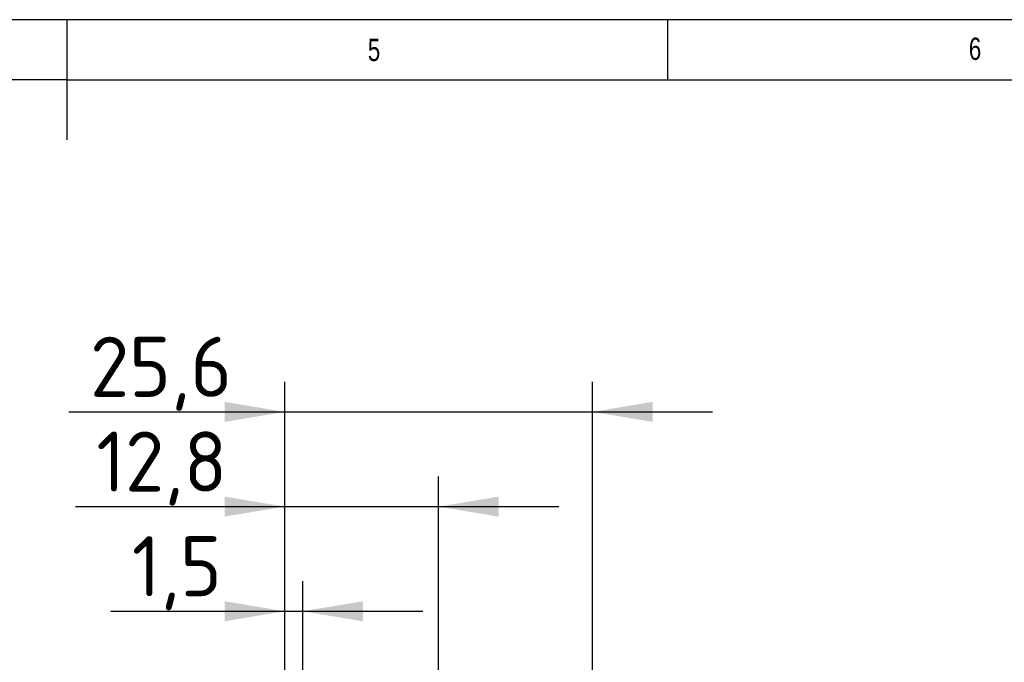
# Model space of a CAD drawing. Header units: millimetres. Extents: x 5 to 415, y 6 to 293.
# Tile 7 of 8: x 206 to 288, y 239 to 293. Entities that reach past the tile are written whole.
import ezdxf
from ezdxf.enums import TextEntityAlignment as Align

# ---------------------------------------------------------------- set-up
doc = ezdxf.new("R2010")
doc.units = ezdxf.units.MM
doc.layers.add('Default', color=7, linetype='Continuous')
doc.styles.add('SEACAD_Solid_Edge_ISO', font='seiso.ttf')
doc.styles.add('SEACAD_txt_shx', font='txt.shx', dxfattribs={"width": 0.605})
doc.dimstyles.new('DIN', dxfattribs={"dimtxt": 5, "dimasz": 5, "dimexe": 2.5, "dimexo": 0, "dimgap": 1.25, "dimtad": 1, "dimdec": 1, "dimtxsty": 'SEACAD_Solid_Edge_ISO', "dimblk1": '_SE_FILLED', "dimblk2": '_SE_FILLED', "dimsah": 1, "dimcen": 2.5, "dimadec": 0, "dimazin": 0, "dimtfac": 0.5, "dimtdec": 3, "dimtmove": 0, "dimatfit": 3, "dimfxl": 1, "dimarcsym": 0})

# ---------------------------------------------------------------- blocks, each defined once
blk = doc.blocks.new('Rahmen-A3')
at = {"color": 7, "linetype": 'Continuous'}
for p, q in [((410.045, 287.001), (0, 287.001)), ((205, 287.002), (205, 277.002)), ((255, 282.001), (255, 287.001)), ((205, 282.001), (78.2, 282.001)), ((205, 282.001), (255, 282.001)), ((255, 282.001), (305, 282.001))]:
    blk.add_line(p, q, dxfattribs=at)
at = {"char_height": 1.85208, "width": 1.7149, "attachment_point": 1, "style": 'SEACAD_txt_shx'}
for s, insert in [('{\\fSETxt|b0||i0||c0|p34;\\C7;\\H1.852083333;\\W0.75;5}', (230.049, 285.414)), ('{\\fSETxt|b0||i0||c0|p34;\\C7;\\H1.852083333;\\W0.75;6}', (280.049, 285.508))]:
    blk.add_mtext(s, dxfattribs=dict(at, insert=insert))
blk = doc.blocks.new('DMBLK7')
at = {"layer": 'Default', "linetype": 'Continuous'}
for points in [[(222.716, 244.166), (222.716, 242.499), (227.716, 243.333)], [(234.216, 244.166), (229.216, 243.333), (234.216, 242.499)]]:
    blk.add_hatch(color=7, dxfattribs=at).paths.add_polyline_path(points)
at = {"layer": 'Default', "color": 7, "linetype": 'Continuous'}
for p, q in [((227.716, 235.541), (227.716, 245.833)), ((229.216, 235.541), (229.216, 245.833)), ((213.247, 243.333), (239.216, 243.333))]:
    blk.add_line(p, q, dxfattribs=at)
at = {"layer": 'Default', "color": 7, "linetype": 'Continuous', "style": 'SEACAD_Solid_Edge_ISO'}
blk.add_text('1,5', height=5, dxfattribs=at).set_placement((214.997, 249.583), align=Align.TOP_LEFT)
blk = doc.blocks.new('_SE_FILLED')
at = {"color": 0}
blk.add_line((0, 0), (-1, 0), dxfattribs=at)
blk.add_solid([(0, 0), (-1, -0.1665), (-1, 0.1665), (0, 0)], dxfattribs=at)
blk = doc.blocks.new('DMBLK8')
at = {"layer": 'Default', "linetype": 'Continuous'}
for points in [[(222.716, 252.874), (222.716, 251.208), (227.716, 252.041)], [(245.516, 252.874), (240.516, 252.041), (245.516, 251.208)]]:
    blk.add_hatch(color=7, dxfattribs=at).paths.add_polyline_path(points)
at = {"layer": 'Default', "color": 7, "linetype": 'Continuous'}
for p, q in [((227.716, 235.541), (227.716, 254.541)), ((240.516, 237.541), (240.516, 254.541)), ((210.299, 252.041), (250.516, 252.041))]:
    blk.add_line(p, q, dxfattribs=at)
at = {"layer": 'Default', "color": 7, "linetype": 'Continuous', "style": 'SEACAD_Solid_Edge_ISO'}
blk.add_text('12,8', height=5, dxfattribs=at).set_placement((212.049, 258.291), align=Align.TOP_LEFT)
blk = doc.blocks.new('DMBLK9')
at = {"layer": 'Default', "linetype": 'Continuous'}
for points in [[(222.716, 260.76), (222.716, 259.093), (227.716, 259.926)], [(258.316, 260.76), (253.316, 259.926), (258.316, 259.093)]]:
    blk.add_hatch(color=7, dxfattribs=at).paths.add_polyline_path(points)
at = {"layer": 'Default', "color": 7, "linetype": 'Continuous'}
for p, q in [((227.716, 235.541), (227.716, 262.426)), ((253.316, 235.541), (253.316, 262.426)), ((209.769, 259.926), (263.316, 259.926))]:
    blk.add_line(p, q, dxfattribs=at)
at = {"layer": 'Default', "color": 7, "linetype": 'Continuous', "style": 'SEACAD_Solid_Edge_ISO'}
blk.add_text('25,6', height=5, dxfattribs=at).set_placement((211.519, 266.176), align=Align.TOP_LEFT)

msp = doc.modelspace()

# ---------------------------------------------------------------- block references
at = {"color": 7}
msp.add_blockref('Rahmen-A3', (4.581, 5.559), dxfattribs=at)

# ---------------------------------------------------------------- dimensions: what is measured, and where the dimension line sits
at = {"layer": 'Default', "color": 7, "linetype": 'Continuous'}
for base, p2, picture, middle in [((227.716, 259.926), (253.316, 235.541), 'DMBLK9', (223.155, 259.926)), ((227.716, 243.333), (229.216, 235.541), 'DMBLK7', (222.542, 243.333))]:
    dim = msp.add_linear_dim(base=base, p1=(227.716, 235.541), p2=p2, angle=0, text='\\A1;<>', dimstyle='DIN', dxfattribs=at)
    dim.commit()
    dim.dimension.update_dxf_attribs({"geometry": picture, "text_midpoint": middle, "dimtype": 161})
dim = msp.add_linear_dim(base=(240.516, 252.041), p1=(227.716, 235.541), p2=(240.516, 237.541), text='\\A1;<>', dimstyle='DIN', dxfattribs=at)
dim.commit()
dim.dimension.update_dxf_attribs({"geometry": 'DMBLK8', "text_midpoint": (223.004, 252.041), "dimtype": 160})

doc.saveas('drawing.dxf')
